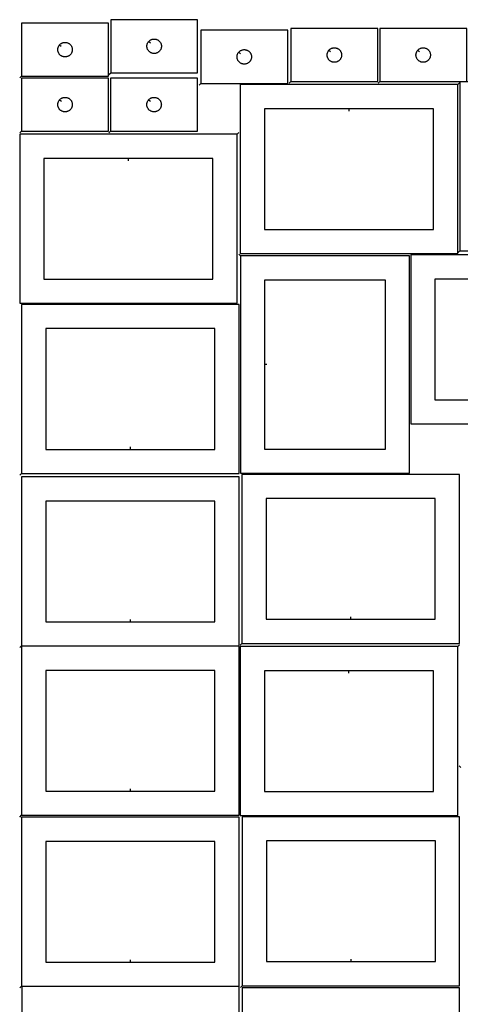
# Model space of a CAD drawing. Header units: millimetres. Extents: x 7 to 1243, y 7 to 2493.
# Tile 3 of 5: x 7 to 554, y 1261 to 2484. Entities that reach past the tile are written whole.
import ezdxf

# ---------------------------------------------------------------- set-up
doc = ezdxf.new("R2010")
doc.units = ezdxf.units.MM
doc.layers.add('CUT', color=7, linetype='CONTINUOUS', true_color=0x000000)
doc.layers.add('LEADIN', color=1, linetype='CONTINUOUS', true_color=0xff0000)

msp = doc.modelspace()

# ---------------------------------------------------------------- linework, layer by layer
at = {"layer": 'CUT'}
for points in [[(119.484269, 2418.453581), (227.484269, 2418.453581), (227.484269, 2484.453581), (119.484269, 2484.453581)], [(8.842057, 2414.215056), (116.842057, 2414.215056), (116.842057, 2480.215056), (8.842057, 2480.215056)], [(343.248735, 2407.565642), (451.248735, 2407.565642), (451.248735, 2473.565642), (343.248735, 2473.565642)], [(453.561906, 2407.565642), (561.561906, 2407.565642), (561.561906, 2473.565642), (453.561906, 2473.565642)], [(166.5309, 2457.160064), (166.717711, 2457.387694), (167.120308, 2457.817543), (167.550157, 2458.22014), (168.005416, 2458.593762), (168.484137, 2458.936808), (168.984269, 2459.24781), (169.503671, 2459.525436), (170.040118, 2459.768497), (170.591314, 2459.975953), (171.154898, 2460.146914), (171.728456, 2460.280649), (172.309533, 2460.376585), (172.895641, 2460.434312), (173.484269, 2460.453581), (174.072897, 2460.434312), (174.659005, 2460.376585), (175.240082, 2460.280649), (175.813641, 2460.146914), (176.377224, 2459.975953), (176.92842, 2459.768497), (177.464867, 2459.525436), (177.984269, 2459.24781), (178.484401, 2458.936808), (178.963122, 2458.593762), (179.418382, 2458.22014), (179.84823, 2457.817543), (180.250827, 2457.387694), (180.624449, 2456.932434), (180.967496, 2456.453714), (181.278498, 2455.953581), (181.556124, 2455.43418), (181.799185, 2454.897732), (182.00664, 2454.346537), (182.177602, 2453.782953), (182.311337, 2453.209394), (182.407273, 2452.628317), (182.465, 2452.04221), (182.484269, 2451.453581), (182.465, 2450.864953), (182.407273, 2450.278846), (182.311337, 2449.697769), (182.177602, 2449.12421), (182.00664, 2448.560626), (181.799185, 2448.009431), (181.556124, 2447.472983), (181.278498, 2446.953581), (180.967496, 2446.453449), (180.624449, 2445.974729), (180.250827, 2445.519469), (179.84823, 2445.08962), (179.418382, 2444.687023), (178.963122, 2444.313401), (178.484401, 2443.970355), (177.984269, 2443.659353), (177.464867, 2443.381727), (176.92842, 2443.138666), (176.377224, 2442.93121), (175.813641, 2442.760249), (175.240082, 2442.626514), (174.659005, 2442.530578), (174.072897, 2442.472851), (173.484269, 2442.453581), (172.895641, 2442.472851), (172.309533, 2442.530578), (171.728456, 2442.626514), (171.154898, 2442.760249), (170.591314, 2442.93121), (170.040118, 2443.138666), (169.503671, 2443.381727), (168.984269, 2443.659353), (168.484137, 2443.970355), (168.005416, 2444.313401), (167.550157, 2444.687023), (167.120308, 2445.08962), (166.717711, 2445.519469), (166.344089, 2445.974729), (166.001043, 2446.453449), (165.690041, 2446.953581), (165.412415, 2447.472983), (165.169353, 2448.009431), (164.961898, 2448.560626), (164.790937, 2449.12421), (164.657202, 2449.697769), (164.561265, 2450.278846), (164.503539, 2450.864953), (164.484269, 2451.453581), (164.503539, 2452.04221), (164.561265, 2452.628317), (164.657202, 2453.209394), (164.790937, 2453.782953), (164.961898, 2454.346537), (165.169353, 2454.897732), (165.412415, 2455.43418), (165.690041, 2455.953581), (166.001043, 2456.453714), (166.344089, 2456.932434)], [(231.375444, 2405.263396), (339.375444, 2405.263396), (339.375444, 2471.263396), (231.375444, 2471.263396)], [(55.888688, 2452.921539), (56.075499, 2453.149168), (56.478096, 2453.579017), (56.907945, 2453.981614), (57.363204, 2454.355236), (57.841925, 2454.698283), (58.342057, 2455.009285), (58.861459, 2455.286911), (59.397906, 2455.529972), (59.949102, 2455.737427), (60.512686, 2455.908389), (61.086244, 2456.042124), (61.667322, 2456.13806), (62.253429, 2456.195786), (62.842057, 2456.215056), (63.430685, 2456.195786), (64.016793, 2456.13806), (64.59787, 2456.042124), (65.171429, 2455.908389), (65.735012, 2455.737427), (66.286208, 2455.529972), (66.822656, 2455.286911), (67.342057, 2455.009285), (67.842189, 2454.698283), (68.32091, 2454.355236), (68.77617, 2453.981614), (69.206018, 2453.579017), (69.608616, 2453.149168), (69.982237, 2452.693909), (70.325284, 2452.215188), (70.636286, 2451.715056), (70.913912, 2451.195654), (71.156973, 2450.659207), (71.364428, 2450.108011), (71.53539, 2449.544428), (71.669125, 2448.970869), (71.765061, 2448.389792), (71.822788, 2447.803684), (71.842057, 2447.215056), (71.822788, 2446.626428), (71.765061, 2446.04032), (71.669125, 2445.459243), (71.53539, 2444.885685), (71.364428, 2444.322101), (71.156973, 2443.770905), (70.913912, 2443.234458), (70.636286, 2442.715056), (70.325284, 2442.214924), (69.982237, 2441.736203), (69.608616, 2441.280944), (69.206018, 2440.851095), (68.77617, 2440.448498), (68.32091, 2440.074876), (67.842189, 2439.73183), (67.342057, 2439.420827), (66.822656, 2439.143201), (66.286208, 2438.90014), (65.735012, 2438.692685), (65.171429, 2438.521724), (64.59787, 2438.387989), (64.016793, 2438.292052), (63.430685, 2438.234326), (62.842057, 2438.215056), (62.253429, 2438.234326), (61.667322, 2438.292052), (61.086244, 2438.387989), (60.512686, 2438.521724), (59.949102, 2438.692685), (59.397906, 2438.90014), (58.861459, 2439.143201), (58.342057, 2439.420827), (57.841925, 2439.73183), (57.363204, 2440.074876), (56.907945, 2440.448498), (56.478096, 2440.851095), (56.075499, 2441.280944), (55.701877, 2441.736203), (55.358831, 2442.214924), (55.047829, 2442.715056), (54.770203, 2443.234458), (54.527142, 2443.770905), (54.319686, 2444.322101), (54.148725, 2444.885685), (54.01499, 2445.459243), (53.919054, 2446.04032), (53.861327, 2446.626428), (53.842057, 2447.215056), (53.861327, 2447.803684), (53.919054, 2448.389792), (54.01499, 2448.970869), (54.148725, 2449.544428), (54.319686, 2450.108011), (54.527142, 2450.659207), (54.770203, 2451.195654), (55.047829, 2451.715056), (55.358831, 2452.215188), (55.701877, 2452.693909)], [(278.422074, 2443.969879), (278.608885, 2444.197508), (279.011483, 2444.627357), (279.441331, 2445.029954), (279.896591, 2445.403576), (280.375311, 2445.746622), (280.875444, 2446.057625), (281.394845, 2446.335251), (281.931293, 2446.578312), (282.482488, 2446.785767), (283.046072, 2446.956728), (283.619631, 2447.090463), (284.200708, 2447.1864), (284.786815, 2447.244126), (285.375444, 2447.263396), (285.964072, 2447.244126), (286.550179, 2447.1864), (287.131256, 2447.090463), (287.704815, 2446.956728), (288.268399, 2446.785767), (288.819594, 2446.578312), (289.356042, 2446.335251), (289.875444, 2446.057625), (290.375576, 2445.746622), (290.854296, 2445.403576), (291.309556, 2445.029954), (291.739405, 2444.627357), (292.142002, 2444.197508), (292.515624, 2443.742249), (292.85867, 2443.263528), (293.169672, 2442.763396), (293.447298, 2442.243994), (293.690359, 2441.707547), (293.897815, 2441.156351), (294.068776, 2440.592767), (294.202511, 2440.019209), (294.298447, 2439.438132), (294.356174, 2438.852024), (294.375444, 2438.263396), (294.356174, 2437.674768), (294.298447, 2437.08866), (294.202511, 2436.507583), (294.068776, 2435.934025), (293.897815, 2435.370441), (293.690359, 2434.819245), (293.447298, 2434.282798), (293.169672, 2433.763396), (292.85867, 2433.263264), (292.515624, 2432.784543), (292.142002, 2432.329284), (291.739405, 2431.899435), (291.309556, 2431.496838), (290.854296, 2431.123216), (290.375576, 2430.780169), (289.875444, 2430.469167), (289.356042, 2430.191541), (288.819594, 2429.94848), (288.268399, 2429.741025), (287.704815, 2429.570064), (287.131256, 2429.436328), (286.550179, 2429.340392), (285.964072, 2429.282666), (285.375444, 2429.263396), (284.786815, 2429.282666), (284.200708, 2429.340392), (283.619631, 2429.436328), (283.046072, 2429.570064), (282.482488, 2429.741025), (281.931293, 2429.94848), (281.394845, 2430.191541), (280.875444, 2430.469167), (280.375311, 2430.780169), (279.896591, 2431.123216), (279.441331, 2431.496838), (279.011483, 2431.899435), (278.608885, 2432.329284), (278.235263, 2432.784543), (277.892217, 2433.263264), (277.581215, 2433.763396), (277.303589, 2434.282798), (277.060528, 2434.819245), (276.853072, 2435.370441), (276.682111, 2435.934025), (276.548376, 2436.507583), (276.45244, 2437.08866), (276.394713, 2437.674768), (276.375444, 2438.263396), (276.394713, 2438.852024), (276.45244, 2439.438132), (276.548376, 2440.019209), (276.682111, 2440.592767), (276.853072, 2441.156351), (277.060528, 2441.707547), (277.303589, 2442.243994), (277.581215, 2442.763396), (277.892217, 2443.263528), (278.235263, 2443.742249)], [(390.295365, 2446.272125), (390.482176, 2446.499754), (390.884774, 2446.929603), (391.314622, 2447.3322), (391.769882, 2447.705822), (392.248602, 2448.048869), (392.748735, 2448.359871), (393.268136, 2448.637497), (393.804584, 2448.880558), (394.355779, 2449.088013), (394.919363, 2449.258974), (395.492922, 2449.39271), (396.073999, 2449.488646), (396.660106, 2449.546372), (397.248735, 2449.565642), (397.837363, 2449.546372), (398.42347, 2449.488646), (399.004547, 2449.39271), (399.578106, 2449.258974), (400.14169, 2449.088013), (400.692885, 2448.880558), (401.229333, 2448.637497), (401.748735, 2448.359871), (402.248867, 2448.048869), (402.727587, 2447.705822), (403.182847, 2447.3322), (403.612696, 2446.929603), (404.015293, 2446.499754), (404.388915, 2446.044495), (404.731961, 2445.565774), (405.042963, 2445.065642), (405.320589, 2444.54624), (405.56365, 2444.009793), (405.771106, 2443.458597), (405.942067, 2442.895013), (406.075802, 2442.321455), (406.171738, 2441.740378), (406.229465, 2441.15427), (406.248735, 2440.565642), (406.229465, 2439.977014), (406.171738, 2439.390906), (406.075802, 2438.809829), (405.942067, 2438.236271), (405.771106, 2437.672687), (405.56365, 2437.121491), (405.320589, 2436.585044), (405.042963, 2436.065642), (404.731961, 2435.56551), (404.388915, 2435.086789), (404.015293, 2434.63153), (403.612696, 2434.201681), (403.182847, 2433.799084), (402.727587, 2433.425462), (402.248867, 2433.082416), (401.748735, 2432.771413), (401.229333, 2432.493787), (400.692885, 2432.250726), (400.14169, 2432.043271), (399.578106, 2431.87231), (399.004547, 2431.738575), (398.42347, 2431.642638), (397.837363, 2431.584912), (397.248735, 2431.565642), (396.660106, 2431.584912), (396.073999, 2431.642638), (395.492922, 2431.738575), (394.919363, 2431.87231), (394.355779, 2432.043271), (393.804584, 2432.250726), (393.268136, 2432.493787), (392.748735, 2432.771413), (392.248602, 2433.082416), (391.769882, 2433.425462), (391.314622, 2433.799084), (390.884774, 2434.201681), (390.482176, 2434.63153), (390.108554, 2435.086789), (389.765508, 2435.56551), (389.454506, 2436.065642), (389.17688, 2436.585044), (388.933819, 2437.121491), (388.726363, 2437.672687), (388.555402, 2438.236271), (388.421667, 2438.809829), (388.325731, 2439.390906), (388.268004, 2439.977014), (388.248735, 2440.565642), (388.268004, 2441.15427), (388.325731, 2441.740378), (388.421667, 2442.321455), (388.555402, 2442.895013), (388.726363, 2443.458597), (388.933819, 2444.009793), (389.17688, 2444.54624), (389.454506, 2445.065642), (389.765508, 2445.565774), (390.108554, 2446.044495)], [(500.608537, 2446.272125), (500.795348, 2446.499754), (501.197945, 2446.929603), (501.627794, 2447.3322), (502.083053, 2447.705822), (502.561774, 2448.048869), (503.061906, 2448.359871), (503.581308, 2448.637497), (504.117755, 2448.880558), (504.668951, 2449.088013), (505.232535, 2449.258974), (505.806093, 2449.39271), (506.38717, 2449.488646), (506.973278, 2449.546372), (507.561906, 2449.565642), (508.150534, 2449.546372), (508.736642, 2449.488646), (509.317719, 2449.39271), (509.891277, 2449.258974), (510.454861, 2449.088013), (511.006057, 2448.880558), (511.542504, 2448.637497), (512.061906, 2448.359871), (512.562038, 2448.048869), (513.040759, 2447.705822), (513.496018, 2447.3322), (513.925867, 2446.929603), (514.328464, 2446.499754), (514.702086, 2446.044495), (515.045132, 2445.565774), (515.356135, 2445.065642), (515.633761, 2444.54624), (515.876822, 2444.009793), (516.084277, 2443.458597), (516.255238, 2442.895013), (516.388973, 2442.321455), (516.48491, 2441.740378), (516.542636, 2441.15427), (516.561906, 2440.565642), (516.542636, 2439.977014), (516.48491, 2439.390906), (516.388973, 2438.809829), (516.255238, 2438.236271), (516.084277, 2437.672687), (515.876822, 2437.121491), (515.633761, 2436.585044), (515.356135, 2436.065642), (515.045132, 2435.56551), (514.702086, 2435.086789), (514.328464, 2434.63153), (513.925867, 2434.201681), (513.496018, 2433.799084), (513.040759, 2433.425462), (512.562038, 2433.082416), (512.061906, 2432.771413), (511.542504, 2432.493787), (511.006057, 2432.250726), (510.454861, 2432.043271), (509.891277, 2431.87231), (509.317719, 2431.738575), (508.736642, 2431.642638), (508.150534, 2431.584912), (507.561906, 2431.565642), (506.973278, 2431.584912), (506.38717, 2431.642638), (505.806093, 2431.738575), (505.232535, 2431.87231), (504.668951, 2432.043271), (504.117755, 2432.250726), (503.581308, 2432.493787), (503.061906, 2432.771413), (502.561774, 2433.082416), (502.083053, 2433.425462), (501.627794, 2433.799084), (501.197945, 2434.201681), (500.795348, 2434.63153), (500.421726, 2435.086789), (500.078679, 2435.56551), (499.767677, 2436.065642), (499.490051, 2436.585044), (499.24699, 2437.121491), (499.039535, 2437.672687), (498.868573, 2438.236271), (498.734838, 2438.809829), (498.638902, 2439.390906), (498.581176, 2439.977014), (498.561906, 2440.565642), (498.581176, 2441.15427), (498.638902, 2441.740378), (498.734838, 2442.321455), (498.868573, 2442.895013), (499.039535, 2443.458597), (499.24699, 2444.009793), (499.490051, 2444.54624), (499.767677, 2445.065642), (500.078679, 2445.565774), (500.421726, 2446.044495)], [(8.861222, 2345.941374), (116.861222, 2345.941374), (116.861222, 2411.941374), (8.861222, 2411.941374)], [(119.392716, 2345.941374), (227.392716, 2345.941374), (227.392716, 2411.941374), (119.392716, 2411.941374)], [(550.43972, 2403.721216), (280.43972, 2403.721216), (280.43972, 2193.721216), (550.43972, 2193.721216)], [(552.982145, 2197.342149), (822.982145, 2197.342149), (822.982145, 2407.342149), (552.982145, 2407.342149)], [(55.907853, 2384.647857), (56.094664, 2384.875487), (56.497261, 2385.305335), (56.92711, 2385.707933), (57.382369, 2386.081555), (57.86109, 2386.424601), (58.361222, 2386.735603), (58.880624, 2387.013229), (59.417071, 2387.25629), (59.968267, 2387.463746), (60.531851, 2387.634707), (61.105409, 2387.768442), (61.686487, 2387.864378), (62.272594, 2387.922105), (62.861222, 2387.941374), (63.449851, 2387.922105), (64.035958, 2387.864378), (64.617035, 2387.768442), (65.190594, 2387.634707), (65.754178, 2387.463746), (66.305373, 2387.25629), (66.841821, 2387.013229), (67.361222, 2386.735603), (67.861354, 2386.424601), (68.340075, 2386.081555), (68.795335, 2385.707933), (69.225183, 2385.305335), (69.627781, 2384.875487), (70.001402, 2384.420227), (70.344449, 2383.941507), (70.655451, 2383.441374), (70.933077, 2382.921973), (71.176138, 2382.385525), (71.383594, 2381.83433), (71.554555, 2381.270746), (71.68829, 2380.697187), (71.784226, 2380.11611), (71.841953, 2379.530003), (71.861222, 2378.941374), (71.841953, 2378.352746), (71.784226, 2377.766639), (71.68829, 2377.185562), (71.554555, 2376.612003), (71.383594, 2376.048419), (71.176138, 2375.497224), (70.933077, 2374.960776), (70.655451, 2374.441374), (70.344449, 2373.941242), (70.001402, 2373.462522), (69.627781, 2373.007262), (69.225183, 2372.577413), (68.795335, 2372.174816), (68.340075, 2371.801194), (67.861354, 2371.458148), (67.361222, 2371.147146), (66.841821, 2370.86952), (66.305373, 2370.626459), (65.754178, 2370.419003), (65.190594, 2370.248042), (64.617035, 2370.114307), (64.035958, 2370.018371), (63.449851, 2369.960644), (62.861222, 2369.941374), (62.272594, 2369.960644), (61.686487, 2370.018371), (61.105409, 2370.114307), (60.531851, 2370.248042), (59.968267, 2370.419003), (59.417071, 2370.626459), (58.880624, 2370.86952), (58.361222, 2371.147146), (57.86109, 2371.458148), (57.382369, 2371.801194), (56.92711, 2372.174816), (56.497261, 2372.577413), (56.094664, 2373.007262), (55.721042, 2373.462522), (55.377996, 2373.941242), (55.066994, 2374.441374), (54.789368, 2374.960776), (54.546307, 2375.497224), (54.338851, 2376.048419), (54.16789, 2376.612003), (54.034155, 2377.185562), (53.938219, 2377.766639), (53.880492, 2378.352746), (53.861222, 2378.941374), (53.880492, 2379.530003), (53.938219, 2380.11611), (54.034155, 2380.697187), (54.16789, 2381.270746), (54.338851, 2381.83433), (54.546307, 2382.385525), (54.789368, 2382.921973), (55.066994, 2383.441374), (55.377996, 2383.941507), (55.721042, 2384.420227)], [(166.439347, 2384.647857), (166.626158, 2384.875487), (167.028755, 2385.305335), (167.458604, 2385.707933), (167.913864, 2386.081555), (168.392584, 2386.424601), (168.892716, 2386.735603), (169.412118, 2387.013229), (169.948566, 2387.25629), (170.499761, 2387.463746), (171.063345, 2387.634707), (171.636904, 2387.768442), (172.217981, 2387.864378), (172.804088, 2387.922105), (173.392716, 2387.941374), (173.981345, 2387.922105), (174.567452, 2387.864378), (175.148529, 2387.768442), (175.722088, 2387.634707), (176.285672, 2387.463746), (176.836867, 2387.25629), (177.373315, 2387.013229), (177.892716, 2386.735603), (178.392849, 2386.424601), (178.871569, 2386.081555), (179.326829, 2385.707933), (179.756678, 2385.305335), (180.159275, 2384.875487), (180.532897, 2384.420227), (180.875943, 2383.941507), (181.186945, 2383.441374), (181.464571, 2382.921973), (181.707632, 2382.385525), (181.915088, 2381.83433), (182.086049, 2381.270746), (182.219784, 2380.697187), (182.31572, 2380.11611), (182.373447, 2379.530003), (182.392716, 2378.941374), (182.373447, 2378.352746), (182.31572, 2377.766639), (182.219784, 2377.185562), (182.086049, 2376.612003), (181.915088, 2376.048419), (181.707632, 2375.497224), (181.464571, 2374.960776), (181.186945, 2374.441374), (180.875943, 2373.941242), (180.532897, 2373.462522), (180.159275, 2373.007262), (179.756678, 2372.577413), (179.326829, 2372.174816), (178.871569, 2371.801194), (178.392849, 2371.458148), (177.892716, 2371.147146), (177.373315, 2370.86952), (176.836867, 2370.626459), (176.285672, 2370.419003), (175.722088, 2370.248042), (175.148529, 2370.114307), (174.567452, 2370.018371), (173.981345, 2369.960644), (173.392716, 2369.941374), (172.804088, 2369.960644), (172.217981, 2370.018371), (171.636904, 2370.114307), (171.063345, 2370.248042), (170.499761, 2370.419003), (169.948566, 2370.626459), (169.412118, 2370.86952), (168.892716, 2371.147146), (168.392584, 2371.458148), (167.913864, 2371.801194), (167.458604, 2372.174816), (167.028755, 2372.577413), (166.626158, 2373.007262), (166.252536, 2373.462522), (165.90949, 2373.941242), (165.598488, 2374.441374), (165.320862, 2374.960776), (165.077801, 2375.497224), (164.870345, 2376.048419), (164.699384, 2376.612003), (164.565649, 2377.185562), (164.469713, 2377.766639), (164.411986, 2378.352746), (164.392716, 2378.941374), (164.411986, 2379.530003), (164.469713, 2380.11611), (164.565649, 2380.697187), (164.699384, 2381.270746), (164.870345, 2381.83433), (165.077801, 2382.385525), (165.320862, 2382.921973), (165.598488, 2383.441374), (165.90949, 2383.941507), (166.252536, 2384.420227)], [(415.43972, 2373.721216), (310.43972, 2373.721216), (310.43972, 2223.721216), (520.43972, 2223.721216), (520.43972, 2373.721216)], [(276.521019, 2342.091333), (6.521019, 2342.091333), (6.521019, 2132.091333), (276.521019, 2132.091333)], [(141.521019, 2312.091333), (36.521019, 2312.091333), (36.521019, 2162.091333), (246.521019, 2162.091333), (246.521019, 2312.091333)], [(280.546479, 2190.88418), (280.546479, 1920.88418), (490.546479, 1920.88418), (490.546479, 2190.88418)], [(762.133446, 2192.155542), (492.133446, 2192.155542), (492.133446, 1982.155542), (762.133446, 1982.155542)], [(310.546479, 2055.88418), (310.546479, 1950.88418), (460.546479, 1950.88418), (460.546479, 2160.88418), (310.546479, 2160.88418)], [(627.133446, 2162.155542), (522.133446, 2162.155542), (522.133446, 2012.155542), (732.133446, 2012.155542), (732.133446, 2162.155542)], [(8.842131, 1920.570177), (278.842131, 1920.570177), (278.842131, 2130.570177), (8.842131, 2130.570177)], [(143.842131, 1950.570177), (248.842131, 1950.570177), (248.842131, 2100.570177), (38.842131, 2100.570177), (38.842131, 1950.570177)], [(8.842131, 1706.315538), (278.842131, 1706.315538), (278.842131, 1916.315538), (8.842131, 1916.315538)], [(282.425932, 1709.363145), (552.425932, 1709.363145), (552.425932, 1919.363145), (282.425932, 1919.363145)], [(143.842131, 1736.315538), (248.842131, 1736.315538), (248.842131, 1886.315538), (38.842131, 1886.315538), (38.842131, 1736.315538)], [(417.425932, 1739.363145), (522.425932, 1739.363145), (522.425932, 1889.363145), (312.425932, 1889.363145), (312.425932, 1739.363145)], [(8.842131, 1495.809679), (278.842131, 1495.809679), (278.842131, 1705.809679), (8.842131, 1705.809679)], [(550.372215, 1705.496973), (280.372215, 1705.496973), (280.372215, 1495.496973), (550.372215, 1495.496973)], [(143.842131, 1525.809679), (248.842131, 1525.809679), (248.842131, 1675.809679), (38.842131, 1675.809679), (38.842131, 1525.809679)], [(415.372215, 1675.496973), (310.372215, 1675.496973), (310.372215, 1525.496973), (520.372215, 1525.496973), (520.372215, 1675.496973)], [(8.842131, 1283.42943), (278.842131, 1283.42943), (278.842131, 1493.42943), (8.842131, 1493.42943)], [(282.827116, 1283.976061), (552.827116, 1283.976061), (552.827116, 1493.976061), (282.827116, 1493.976061)], [(143.842131, 1313.42943), (248.842131, 1313.42943), (248.842131, 1463.42943), (38.842131, 1463.42943), (38.842131, 1313.42943)], [(417.827116, 1313.976061), (522.827116, 1313.976061), (522.827116, 1463.976061), (312.827116, 1463.976061), (312.827116, 1313.976061)], [(8.975798, 1073.001817), (278.975798, 1073.001817), (278.975798, 1283.001817), (8.975798, 1283.001817)], [(282.693388, 1071.491319), (552.693388, 1071.491319), (552.693388, 1281.491319), (282.693388, 1281.491319)]]:
    msp.add_lwpolyline(points, close=True, dxfattribs=at)
at = {"layer": 'LEADIN'}
for p, q in [((58.207719, 2451.018359), (55.888688, 2452.921539)), ((168.849931, 2455.256884), (166.5309, 2457.160064)), ((280.741106, 2442.066699), (278.422074, 2443.969879)), ((392.614397, 2444.368945), (390.295365, 2446.272125)), ((502.927568, 2444.368945), (500.608537, 2446.272125)), ((6.720737, 2412.093736), (8.842057, 2414.215056)), ((117.362949, 2416.332261), (119.484269, 2418.453581)), ((229.254123, 2403.142076), (231.375444, 2405.263396)), ((341.127414, 2405.444322), (343.248735, 2407.565642)), ((451.440586, 2405.444322), (453.561906, 2407.565642)), ((552.56104, 2405.842536), (550.43972, 2403.721216)), ((58.226885, 2382.744677), (55.907853, 2384.647857)), ((168.758379, 2382.744677), (166.439347, 2384.647857)), ((415.43972, 2370.721216), (415.43972, 2373.721216)), ((6.739902, 2343.820054), (8.861222, 2345.941374)), ((117.271396, 2343.820054), (119.392716, 2345.941374)), ((278.642339, 2344.212653), (276.521019, 2342.091333)), ((141.521019, 2309.091333), (141.521019, 2312.091333)), ((278.425158, 2193.0055), (280.546479, 2190.88418)), ((550.860825, 2195.220829), (552.982145, 2197.342149)), ((313.546479, 2055.88418), (310.546479, 2055.88418)), ((143.842131, 1953.570177), (143.842131, 1950.570177)), ((6.72081, 1918.448856), (8.842131, 1920.570177)), ((143.842131, 1739.315538), (143.842131, 1736.315538)), ((417.425932, 1742.363145), (417.425932, 1739.363145)), ((6.72081, 1704.194218), (8.842131, 1706.315538)), ((280.304612, 1707.241825), (282.425932, 1709.363145)), ((552.493535, 1707.618293), (550.372215, 1705.496973)), ((415.372215, 1672.496973), (415.372215, 1675.496973)), ((552.241015, 1557.33448), (554.362335, 1555.213159)), ((143.842131, 1528.809679), (143.842131, 1525.809679)), ((6.72081, 1493.688358), (8.842131, 1495.809679)), ((143.842131, 1316.42943), (143.842131, 1313.42943)), ((417.827116, 1316.976061), (417.827116, 1313.976061)), ((6.72081, 1281.308109), (8.842131, 1283.42943)), ((280.705796, 1281.85474), (282.827116, 1283.976061))]:
    msp.add_line(p, q, dxfattribs=at)

doc.saveas('drawing.dxf')
